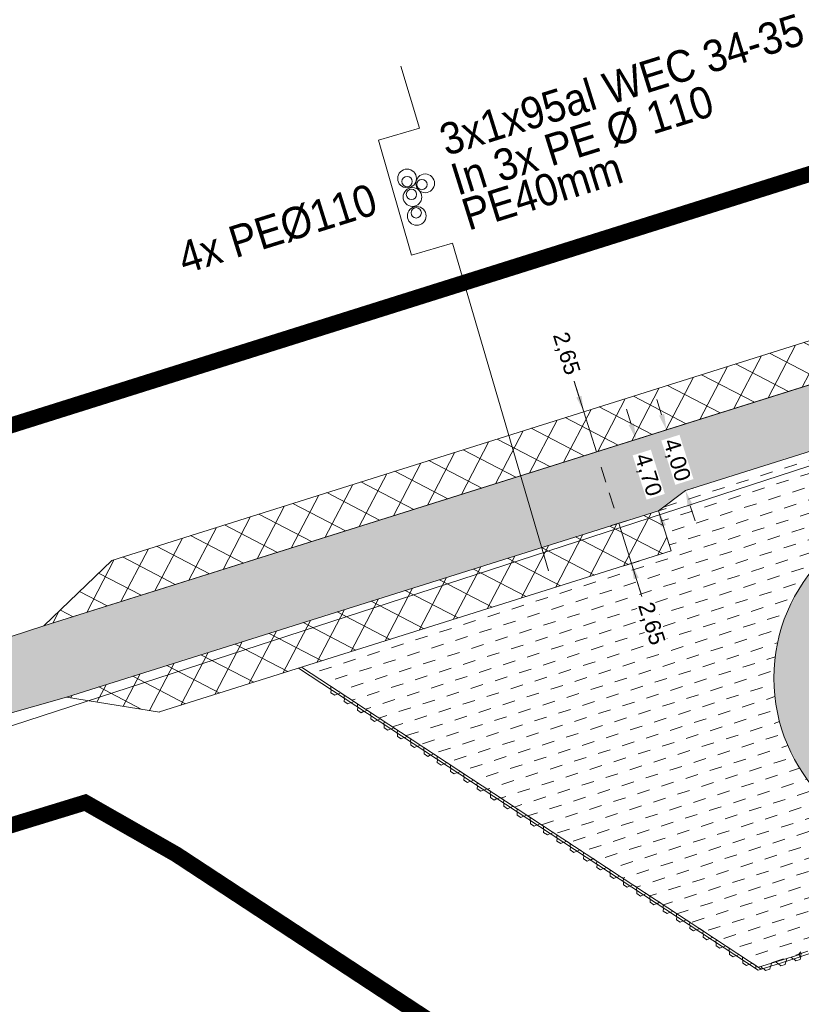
# Model space of a CAD drawing. Header units: metres. Extents: x 68442 to 71740, y 407111 to 411160.
# Tile 126 of 186: x 71581 to 71630, y 408639 to 408701. Entities that reach past the tile are written whole.
import ezdxf
from ezdxf.enums import TextEntityAlignment as Align

# ---------------------------------------------------------------- set-up
doc = ezdxf.new("R2010")
doc.units = ezdxf.units.M
doc.linetypes.add('XX-CENTER', pattern=[8, 5, -1, 1, -1])
doc.layers.get('Defpoints').update_dxf_attribs({"lineweight": 0})
for name, color, linetype, lineweight in [('- van den heuvel - hs', 1, 'Continuous', 0), ('- van den heuvel - pe 40mm', 3, 'Continuous', 0), ('- van den heuvel -aanpeillijntjes en ge-explodeerde maatvoering', 7, 'Continuous', 0), ('- van den heuvel -pe 110mm', 7, 'Continuous', 0), ('- van den heuvel -txt', 7, 'Continuous', 0), ('MACG_alg_werkgrens', 3, 'XX-CENTER', 0), ('RS AB Mantelbuis', 1, 'Continuous', 0)]:
    doc.layers.add(name, color=color, linetype=linetype, lineweight=lineweight)
doc.layers.add('MACG_n_inr_damwand', color=1, linetype='Continuous', lineweight=0, plot=False, transparency=0.8)
for name, color, linetype, lineweight, transparency in [('MACG_n_maatvoering', 3, 'Continuous', 0, 0.8), ('MACG_n_vhr_arc_auxcrane', 3, 'Continuous', 0, 0.8), ('MACG_n_vhr_arc_craneplatform_18', 150, 'Continuous', 0, 0.8), ('MACG_n_vhr_arc_gravel', 34, 'Continuous', 0, 0.8), ('MACG_n_vhr_arc_preassembly_13.5', 6, 'Continuous', 0, 0.8), ('MACG_n_vhr_kant_', 7, 'Continuous', 0, 0.8)]:
    doc.layers.add(name, color=color, linetype=linetype, lineweight=lineweight, transparency=transparency)
doc.styles.add('MACG_standaard', font='arial.ttf', dxfattribs={"height": 2})
doc.styles.get("Standard").update_dxf_attribs({"font": 'arial.ttf'})
doc.dimstyles.new('MACG_standaard', dxfattribs={"dimscale": 0, "dimtxt": 2, "dimasz": 2, "dimexe": 1, "dimexo": 0.1, "dimgap": 1, "dimtad": 0, "dimzin": 1, "dimtxsty": 'MACG_standaard', "dimcen": 0, "dimclrd": 256, "dimclre": 256, "dimclrt": 256, "dimazin": 0, "dimtfac": 1, "dimtofl": 0, "dimtmove": 1, "dimatfit": 3, "dimfxl": 1, "dimfxlon": 1, "dimtfill": 1, "dimlwd": -1, "dimlwe": -1, "dimarcsym": 0})

# ---------------------------------------------------------------- blocks, each defined once
blk = doc.blocks.new('*D78')
at = {"layer": 'Defpoints', "color": 0, "transparency": 16777216}
for p in [(71616.293, 408676.75), (71616.293, 408676.75), (71617.089, 408674.223)]:
    blk.add_point(p, dxfattribs=at)
at = {"layer": 'MACG_n_maatvoering', "transparency": 16777216}
for p, q in [((71615.688, 408678.672), (71616.293, 408676.75)), ((71615.993, 408677.703), (71615.692, 408678.657)), ((71616.293, 408676.75), (71616.77, 408676.9)), ((71617.089, 408674.223), (71616.293, 408676.75)), ((71617.089, 408674.223), (71617.566, 408674.373)), ((71617.389, 408673.269), (71617.689, 408672.315))]:
    blk.add_line(p, q, dxfattribs=at)
for points in [[(71616.152, 408677.754), (71615.834, 408677.653), (71616.293, 408676.75)], [(71617.548, 408673.319), (71617.23, 408673.219), (71617.089, 408674.223)]]:
    blk.add_solid(points, dxfattribs=at)
at = {"layer": 'MACG_n_maatvoering', "transparency": 16777216, "insert": (71615.144, 408680.399), "char_height": 1, "attachment_point": 5, "rotation": 287.47891, "style": 'MACG_standaard', "bg_fill": 3, "box_fill_scale": 1.1, "bg_fill_color": 256, "bg_fill_true_color": 13158600, "bg_fill_transparency": 0}
blk.add_mtext('2,65', dxfattribs=at)
blk = doc.blocks.new('*D70')
at = {"layer": 'Defpoints', "color": 0, "transparency": 16777216}
for p in [(71620.997, 408670.524), (71618.501, 408669.738), (71621.793, 408667.997)]:
    blk.add_point(p, dxfattribs=at)
at = {"layer": 'MACG_n_maatvoering', "transparency": 16777216}
for p, q in [((71618.2, 408670.692), (71617.9, 408671.646)), ((71618.978, 408669.888), (71618.024, 408669.588)), ((71619.296, 408667.211), (71618.501, 408669.738)), ((71619.773, 408667.362), (71618.82, 408667.061)), ((71619.951, 408665.133), (71619.296, 408667.211)), ((71619.597, 408666.258), (71619.897, 408665.304))]:
    blk.add_line(p, q, dxfattribs=at)
for points in [[(71618.359, 408670.742), (71618.041, 408670.642), (71618.501, 408669.738)], [(71619.756, 408666.308), (71619.438, 408666.207), (71619.296, 408667.211)]]:
    blk.add_solid(points, dxfattribs=at)
at = {"layer": 'MACG_n_maatvoering', "transparency": 16777216, "insert": (71620.495, 408663.406), "char_height": 1, "attachment_point": 5, "rotation": 287.47891, "style": 'MACG_standaard', "bg_fill": 3, "box_fill_scale": 1.1, "bg_fill_color": 256, "bg_fill_true_color": 13158600, "bg_fill_transparency": 0}
blk.add_mtext('2,65', dxfattribs=at)
blk = doc.blocks.new('*D69')
at = {"layer": 'Defpoints', "color": 0, "transparency": 16777216}
for p in [(71619.584, 408675.009), (71619.584, 408675.009), (71620.996, 408670.524)]:
    blk.add_point(p, dxfattribs=at)
at = {"layer": 'MACG_n_maatvoering', "transparency": 16777216}
for p, q in [((71619.284, 408675.962), (71618.984, 408676.916)), ((71619.584, 408675.009), (71620.061, 408675.159)), ((71620.996, 408670.524), (71621.473, 408670.674)), ((71621.297, 408669.57), (71621.597, 408668.616))]:
    blk.add_line(p, q, dxfattribs=at)
for points in [[(71619.443, 408676.013), (71619.125, 408675.912), (71619.584, 408675.009)], [(71621.456, 408669.62), (71621.138, 408669.52), (71620.996, 408670.524)]]:
    blk.add_solid(points, dxfattribs=at)
at = {"layer": 'MACG_n_maatvoering', "transparency": 16777216, "insert": (71620.29, 408672.766), "char_height": 1, "attachment_point": 5, "rotation": 287.47891, "style": 'MACG_standaard', "bg_fill": 3, "box_fill_scale": 1.1, "bg_fill_color": 256, "bg_fill_true_color": 13158600, "bg_fill_transparency": 0}
blk.add_mtext('4,70', dxfattribs=at)
blk = doc.blocks.new('*D67')
at = {"layer": 'Defpoints', "color": 0, "transparency": 16777216}
for p in [(71621.491, 408675.609), (71621.491, 408675.609), (71622.693, 408671.794)]:
    blk.add_point(p, dxfattribs=at)
at = {"layer": 'MACG_n_maatvoering', "transparency": 16777216}
for p, q in [((71621.191, 408676.563), (71620.89, 408677.517)), ((71621.491, 408675.609), (71621.968, 408675.759)), ((71622.693, 408671.794), (71623.169, 408671.944)), ((71622.993, 408670.84), (71623.293, 408669.886))]:
    blk.add_line(p, q, dxfattribs=at)
for points in [[(71621.35, 408676.613), (71621.032, 408676.513), (71621.491, 408675.609)], [(71623.152, 408670.89), (71622.834, 408670.79), (71622.693, 408671.794)]]:
    blk.add_solid(points, dxfattribs=at)
at = {"layer": 'MACG_n_maatvoering', "transparency": 16777216, "insert": (71622.092, 408673.701), "char_height": 1, "attachment_point": 5, "rotation": 287.47891, "style": 'MACG_standaard', "bg_fill": 3, "box_fill_scale": 1.1, "bg_fill_color": 256, "bg_fill_true_color": 13158600, "bg_fill_transparency": 0}
blk.add_mtext('4,00', dxfattribs=at)

msp = doc.modelspace()

# ---------------------------------------------------------------- hatches: boundary and pattern name
at = {"layer": 'MACG_n_vhr_arc_auxcrane'}
h = msp.add_hatch(dxfattribs=at)
h.set_pattern_fill('ACO-BETON_DETAIL', color=256, scale=2, angle=90, style=0, pattern_type=2)
h.set_pattern_definition([(91.78819223, (35353.8937, 204329.0292), (-0.6090692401, 0.2811310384), [0, -0.6])])
h.paths.add_polyline_path([(70348.394, 408639.128), (70358.299, 408641.831), (70385.922, 408645.483), (70408.872, 408648.392), (70462.636, 408649.938), (70514.434, 408651.538), (70565.345, 408653.268), (70593.499, 408654.128), (70615.678, 408654.838), (70678.678, 408656.787), (70707.775, 408658.058), (70780.704, 408660.335), (70800.049, 408660.212), (70824.092, 408658.198), (70844.287, 408654.705), (70866.136, 408649.172), (70890.106, 408642.141), (70906.948, 408637.294), (70924.219, 408633.481), (70949.936, 408629.269), (70970.606, 408627.507), (70995.748, 408627.121), (71028.926, 408627.958), (71080.479, 408629.718), (71121.968, 408630.897), (71147.064, 408632.197), (71219.982, 408634.398), (71266.463, 408635.348), (71303.302, 408636.598), (71358.354, 408638.358), (71401.04, 408639.568), (71442.561, 408640.978), (71478.097, 408642.123), (71506.071, 408644.754), (71529.792, 408648.795), (71556.873, 408654.965), (71564.351, 408657.354), (71564.245, 408657.371), (71582.361, 408663.287), (71658.235, 408687.18), (71659.436, 408683.364), (71622.693, 408671.794), (71620.996, 408670.524), (71583.774, 408658.803), (71568.271, 408654.407), (71557.928, 408651.103), (71530.572, 408644.871), (71506.595, 408640.786), (71478.349, 408638.129), (71442.693, 408636.98), (71401.164, 408635.57), (71358.475, 408634.36), (71303.434, 408632.6), (71266.594, 408631.35), (71220.103, 408630.4), (71188.19, 408629.436), (71186.212, 408628.675), (71147.206, 408627.497), (71122.112, 408626.9), (71080.604, 408625.72), (71029.045, 408623.96), (70995.768, 408623.12), (70970.405, 408623.51), (70949.442, 408625.297), (70923.464, 408629.551), (70905.963, 408633.415), (70888.99, 408638.3), (70865.082, 408645.312), (70843.454, 408650.789), (70823.584, 408654.226), (70799.899, 408656.21), (70780.828, 408656.337), (70748.916, 408655.34), (70746.939, 408654.577), (70707.934, 408653.359), (70678.813, 408652.79), (70615.804, 408650.84), (70593.624, 408650.13), (70565.474, 408649.27), (70514.564, 408647.54), (70462.755, 408645.94), (70409.181, 408644.399), (70386.436, 408641.516), (70359.091, 408637.901), (70352.032, 408635.974)])
at = {"layer": 'MACG_n_vhr_arc_craneplatform_18'}
h = msp.add_hatch(dxfattribs=at)
h.set_pattern_fill('ANSI37', color=256, angle=287.47891, style=0)
h.set_pattern_definition([(332.47890557, (0, 0), (0.733544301, 1.407859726), []), (62.47890557, (0, 0), (-1.407859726, 0.733544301), [])])
h.paths.add_polyline_path([(71646.554, 408683.501), (71646.89, 408683.607), (71646.094, 408686.134), (71586.621, 408667.406), (71587.417, 408664.879)])
h.paths.add_polyline_path([(71587.417, 408664.879), (71586.621, 408667.406), (71582.361, 408663.287)])
h.paths.add_polyline_path([(71651.945, 408685.199), (71646.094, 408686.134), (71646.89, 408683.607)])
h = msp.add_hatch(dxfattribs=at)
h.set_pattern_fill('ANSI37', color=256, angle=287.47891, style=0)
h.set_pattern_definition([(332.47890557, (0, 0), (0.733544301, 1.407859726), []), (62.47890557, (0, 0), (-1.407859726, 0.733544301), [])])
h.paths.add_polyline_path([(71583.774, 408658.803), (71589.621, 408657.867), (71621.791, 408667.997), (71620.996, 408670.524)])
at = {"layer": 'MACG_n_vhr_arc_gravel'}
h = msp.add_hatch(dxfattribs=at)
h.set_pattern_fill('GOST_GLASS', color=256, scale=0.2, angle=297.11731, style=0)
h.set_pattern_definition([(344.33068583, (35592.2338, 204299.6094), (0.4156510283, -0.7397528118), [0.5, -0.7]), (344.33068583, (35592.33773, 204299.4245), (0.4156510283, -0.7397528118), [0.2, -1]), (344.33068583, (35592.41876, 204299.71334), (0.4156510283, -0.7397528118), [0.2, -1])])
h.paths.add_polyline_path([(70750.25, 408640, 1), (70771.75, 408640, 1)])
h.paths.add_polyline_path([(70767.75, 408640, -1), (70754.25, 408640, -1)], flags=16)
h.paths.add_polyline_path([(71190.25, 408614, 1), (71211.75, 408614, 1)])
h.paths.add_polyline_path([(71207.75, 408614, -1), (71194.25, 408614, -1)], flags=16)
h.paths.add_polyline_path([(71649.75, 408660, 1), (71628.25, 408660, 1)])
h.paths.add_polyline_path([(71632.25, 408660, -1), (71645.75, 408660, -1)], flags=16)
at = {"layer": 'MACG_n_vhr_arc_preassembly_13.5'}
h = msp.add_hatch(dxfattribs=at)
h.set_pattern_fill('DASH', color=256, scale=0.5, angle=17.85323, style=0)
h.set_pattern_definition([(17.85323, (69982.37296, 409427.91986), (0.5121793, 0.9988746), [0.79375, -0.79375])])
edge = h.paths.add_edge_path()
edge.add_line((71598.559, 408660.681), (71621.791, 408667.997))
edge.add_line((71621.791, 408667.997), (71621.004, 408670.527))
edge.add_line((71621.004, 408670.527), (71622.693, 408671.794))
edge.add_line((71622.693, 408671.794), (71634.049, 408675.37))
edge.add_line((71634.049, 408675.37), (71635.701, 408670.231))
edge.add_arc((71639, 408660), 10.75, 107.87345, 287.87345)
edge.add_line((71642.299, 408649.769), (71643.208, 408646.946))
edge.add_line((71643.208, 408646.946), (71627.281, 408641.808))
edge.add_line((71627.281, 408641.808), (71598.559, 408660.681))

# ---------------------------------------------------------------- linework, layer by layer
at = {"layer": '- van den heuvel - hs'}
for centre in [(71605.187, 408691.228), (71606.123, 408691.043), (71605.463, 408690.426)]:
    msp.add_circle(centre, 0.326, dxfattribs=at)
at = {"layer": '- van den heuvel - pe 40mm'}
msp.add_circle((71605.762, 408689.262), 0.326, dxfattribs=at)
at = {"layer": '- van den heuvel -aanpeillijntjes en ge-explodeerde maatvoering'}
msp.add_lwpolyline([(71604.789, 408698.486), (71605.958, 408694.589), (71603.382, 408693.839), (71605.468, 408686.602), (71608.044, 408687.352)], dxfattribs=at)
at = {"layer": '- van den heuvel -pe 110mm'}
for centre in [(71605.185, 408691.424), (71606.326, 408691.118), (71605.526, 408690.257), (71605.795, 408689.069)]:
    msp.add_circle(centre, 0.589, dxfattribs=at)
at = {"layer": 'MACG_alg_werkgrens', "ltscale": 10, "const_width": 1, "flags": 128}
msp.add_lwpolyline([(71465.406, 407420.649), (71462.648, 407413.139), (71437.76, 407423.219), (71431.706, 407426.394), (71412.362, 407436.329), (71404.772, 407439.8), (71316.491, 407480.179), (71284.757, 407496.468), (71249.36, 407511.986), (71214.962, 407529.71), (71191.396, 407483.927), (71150.589, 407404.732), (71168.177, 407392.902), (71161.286, 407373.515), (71144.93, 407344.206), (71115.901, 407287.439), (71113.936, 407270.957), (71078.17, 407236.48), (71058.5, 407222.66), (71032.65, 407211.546), (71010.252, 407205.593), (70981.457, 407204.101), (70943.412, 407210.809), (70922.41, 407219.64), (70878.588, 407248.774), (70729.287, 407351.852), (70728.011, 407352.727), (70721.986, 407343.937), (70649.092, 407393.899), (70655.14, 407402.682), (70545.753, 407478.064), (70437.714, 407552.884), (70364.415, 407603.356), (70358.371, 407594.578), (70285.156, 407644.993), (70291.2, 407653.77), (70290.166, 407654.482), (70161.924, 407742.734), (70051.196, 407819.283), (69996.965, 407856.448), (69990.953, 407847.665), (69918.942, 407896.96), (69924.665, 407905.98), (69895.152, 407926.411), (69875.283, 407939.445), (69866.942, 407949.246), (69858.226, 407963.205), (69853.141, 407974.836), (69850.175, 407984.571), (69848.045, 407995.783), (69847.238, 408005.92), (69847.575, 408017.366), (69850.692, 408034.812), (69856.32, 408050.261), (69881.049, 408099.821), (69906.237, 408140.878), (69967.707, 408228.575), (69960.209, 408232.624), (70003.187, 408311.8), (70010.402, 408307.905), (70017.122, 408319.519), (70025.131, 408331.446), (70040.788, 408352.956), (70049.799, 408367.543), (70051.76, 408375.163), (70051.76, 408388.582), (70050.801, 408393.32), (70041.254, 408423.688), (70025.21, 408462.21), (70000, 408479.97), (70026.48, 408518.11), (70037.55, 408530.34), (70000.74, 408556.19), (69948.82, 408555.87), (69945.706, 408544.622), (69935.731, 408545.183), (69934.935, 408531.604), (69933.362, 408531.647), (69909.742, 408532.502), (69886.023, 408533.491), (69877.993, 408531.836), (69872.373, 408529.287), (69866.167, 408524.444), (69862.498, 408520.061), (69837.613, 408484.605), (69809.513, 408445.146), (69781.226, 408404.8), (69725.804, 408325.916), (69710.272, 408304.049), (69716.446, 408293.344), (69670.885, 408229.882), (69661.509, 408235.01), (69616.618, 408171.189), (69587.096, 408130.353), (69560.303, 408110.729), (69539.944, 408104.392), (69528.345, 408103.56), (69507.689, 408106.382), (69464.232, 408116.875), (69390.794, 408134.475), (69305.748, 408154.827), (69258.955, 408166.338), (69256.366, 408156.094), (69179.705, 408174.624), (69182.444, 408184.419), (69087.142, 408207.366), (69023.233, 408222.725), (68907.132, 408250.608), (68902.908, 408251.859), (68900.299, 408241.591), (68835.419, 408257.387), (68829.632, 408258.796), (68832.328, 408268.999), (68737.755, 408291.435), (68644.879, 408313.766), (68615.273, 408320.987), (68594.693, 408327.905), (68576.927, 408338.663), (68562.076, 408352.857), (68546.452, 408379.502), (68540.008, 408412.479), (68541.066, 408429.152), (68546.111, 408448.237), (68554.716, 408465.172), (68568.02, 408486.068), (68572.082, 408493.356), (68609.76, 408545.329), (68617.565, 408556.908), (68611.491, 408569.232), (68613.993, 408571.672), (68618.227, 408575.759), (68626.695, 408569.435), (68642.688, 408558.198), (68662.531, 408551.978), (68668.417, 408551.15), (68681.155, 408552.078), (68777.078, 408555.179), (68865.598, 408557.839), (68968.374, 408561.089), (68968.042, 408571.651), (69050.82, 408574.296), (69051.157, 408563.567), (69101.098, 408565.358), (69165.377, 408568.999), (69201.139, 408575.735), (69238.476, 408587.237), (69270.772, 408598.893), (69301.489, 408607.78), (69333.401, 408612.335), (69363.39, 408613.518), (69363.055, 408624.14), (69449.855, 408626.87), (69450.192, 408616.199), (69480.35, 408617.459), (69579.387, 408620.368), (69614.723, 408622.63), (69659.05, 408629.938), (69712.969, 408640.811), (69764.613, 408650.999), (69762.56, 408661.426), (69838.754, 408676.274), (69854.066, 408668.451), (69862.318, 408670.115), (69871.007, 408670.753), (69877.268, 408669.616), (69884.534, 408665.432, 0.115056), (69905.12, 408655.227), (69931.992, 408655.635), (69931.738, 408665.079), (69938.17, 408668.13), (69963.51, 408670.944), (69968.941, 408666.443), (70014.092, 408666.62), (70013.062, 408666.64), (70052.031, 408665.879), (70108.785, 408664.771), (70108.492, 408626.708), (70110.09, 408574.745), (70140.741, 408574.068), (70179.845, 408576.978), (70179.492, 408582.411), (70179.031, 408601.284), (70178.231, 408626.657), (70181.15, 408635.23), (70209.1, 408636.03), (70213.163, 408636.958), (70243.092, 408639.29), (70307.758, 408639.306), (70343.557, 408641.26), (70345.206, 408641.26), (70348.034, 408642.108), (70362.751, 408644.755), (70395.793, 408649.478), (70408.702, 408650.577), (70462.537, 408652.339), (70514.375, 408653.899), (70565.274, 408655.659), (70615.598, 408657.229), (70697.729, 408659.789), (70697.418, 408670.422), (70790.324, 408673.323), (70790.641, 408662.506), (70800.376, 408662.581), (70824.594, 408660.546), (70844.968, 408657.027), (70866.867, 408651.43), (70890.771, 408644.483), (70907.698, 408639.7), (70924.847, 408635.915), (70950.418, 408631.746), (70970.909, 408629.969), (70995.819, 408629.65), (71028.881, 408630.449), (71080.388, 408632.239), (71137.011, 408633.806), (71136.703, 408644.531), (71229.599, 408647.351), (71229.915, 408636.714), (71266.395, 408637.869), (71303.344, 408639.089), (71382.507, 408641.709), (71438.798, 408643.409), (71473.55, 408644.498), (71500.58, 408646.369), (71530.71, 408651.273), (71551.002, 408656.043), (71572.149, 408662.424), (71569.02, 408672.348), (71657.68, 408700.266), (71664.655, 408678.126), (71673.979, 408641.979), (71625.171, 408626.246), (71590.668, 408648.917), (71584.955, 408652.174), (71567.883, 408646.935), (71559.774, 408644.344), (71531.935, 408638.002), (71507.048, 408633.798), (71478.724, 408631.138), (71468.632, 408630.812), (71416.841, 408629.098), (71228.116, 408623.147), (71229.461, 408586.715), (71178.215, 408584.813), (71151.058, 408616.106), (71146.916, 408620.699), (71040.783, 408617.356), (70988.897, 408616.225), (70970.676, 408616.505), (70947.885, 408618.458), (70921.561, 408622.803), (70904.249, 408626.625), (70852.735, 408641.218), (70841.996, 408643.938), (70822.693, 408647.276), (70799.636, 408649.208), (70788.663, 408649.061), (70789.991, 408613.085), (70738.91, 408611.189), (70712.52, 408641.822), (70708.479, 408646.829), (70424.502, 408637.837), (70408.438, 408637.263), (70397.35, 408635.843), (70386.61, 408634.549), (70376.012, 408632.71), (70360.761, 408629.878), (70353.585, 408621.127), (70363.582, 408543.674), (70361.281, 408539.705), (70365.314, 408451.569), (70364.256, 408404.678), (70367.836, 408365.748), (70374.776, 408321.971), (70384.599, 408277.163), (70396.634, 408235.657), (70410.682, 408196.472), (70436.61, 408135.984, -0.152361), (70447.619, 408125.306), (70453.92, 408115.911), (70470.126, 408087.78), (70486.342, 408065.104), (70482.343, 408062.878), (70503.254, 408033.442), (70527.367, 408001.27), (70555.217, 407970.242), (70589.376, 407936.652), (70638.984, 407895.054), (70665.899, 407875.91), (70668.25, 407879.794), (70677.505, 407872.509), (70719.039, 407847.669), (70758.4, 407822.34), (70775.091, 407782.344), (70841.348, 407747.704), (70908.119, 407712.795), (70911.322, 407718.92), (70949.973, 407708.535), (71003.554, 407681.932), (71013.434, 407700.68), (71080.281, 407665.416), (71160.477, 407596.544), (71171.337, 407593.164), (71190.181, 407586.248), (71207.298, 407579.286), (71234.021, 407566.554), (71277.874, 407543.714), (71304.765, 407528.777), (71331.295, 407511.637), (71350.687, 407502.493), (71366.901, 407505.469), (71378.503, 407523.138), (71443.522, 407480.851, -0.217366), (71465.406, 407420.649)], format="xyb", dxfattribs=at)
at = {"layer": 'MACG_n_inr_damwand'}
for p, q in [((71598.356, 408660.617), (71627.256, 408641.627)), ((71598.559, 408660.681), (71602.071, 408658.374)), ((71600.399, 408659.472), (71600.388, 408659.282)), ((71600.388, 408659.282), (71600.413, 408659.266)), ((71600.413, 408659.266), (71600.402, 408659.076)), ((71600.402, 408659.076), (71600.636, 408658.922)), ((71600.831, 408658.991), (71601.001, 408659.077)), ((71601.001, 408659.077), (71601.235, 408658.923)), ((71600.636, 408658.922), (71600.806, 408659.008)), ((71600.806, 408659.008), (71600.819, 408659)), ((71600.819, 408659), (71600.831, 408658.991)), ((71601.235, 408658.923), (71601.224, 408658.733)), ((71601.224, 408658.733), (71601.249, 408658.717)), ((71601.249, 408658.717), (71601.238, 408658.527)), ((71601.238, 408658.527), (71601.472, 408658.373)), ((71601.472, 408658.373), (71601.642, 408658.459)), ((71601.642, 408658.459), (71601.654, 408658.45)), ((71601.654, 408658.45), (71601.667, 408658.442)), ((71601.667, 408658.442), (71601.837, 408658.527)), ((71601.837, 408658.527), (71602.071, 408658.374)), ((71602.071, 408658.374), (71602.06, 408658.184)), ((71602.06, 408658.184), (71602.085, 408658.168)), ((71602.085, 408658.168), (71602.074, 408657.978)), ((71602.074, 408657.978), (71602.308, 408657.824)), ((71602.308, 408657.824), (71602.477, 408657.909)), ((71602.477, 408657.909), (71602.49, 408657.901)), ((71602.49, 408657.901), (71602.503, 408657.893)), ((71602.503, 408657.893), (71602.672, 408657.978)), ((71602.672, 408657.978), (71602.906, 408657.825)), ((71602.906, 408657.825), (71602.895, 408657.635)), ((71602.895, 408657.635), (71602.92, 408657.618)), ((71602.92, 408657.618), (71602.909, 408657.429)), ((71602.909, 408657.429), (71603.143, 408657.275)), ((71603.143, 408657.275), (71603.313, 408657.36)), ((71603.313, 408657.36), (71603.326, 408657.352)), ((71603.326, 408657.352), (71603.338, 408657.344)), ((71603.338, 408657.344), (71603.508, 408657.429)), ((71603.508, 408657.429), (71603.742, 408657.275)), ((71603.742, 408657.275), (71603.731, 408657.086)), ((71603.731, 408657.086), (71603.756, 408657.069)), ((71603.756, 408657.069), (71603.745, 408656.88)), ((71603.745, 408656.88), (71603.979, 408656.726)), ((71603.979, 408656.726), (71604.149, 408656.811)), ((71604.149, 408656.811), (71604.161, 408656.803)), ((71604.161, 408656.803), (71604.174, 408656.795)), ((71604.174, 408656.795), (71604.344, 408656.88)), ((71604.344, 408656.88), (71604.578, 408656.726)), ((71604.578, 408656.726), (71604.567, 408656.537)), ((71604.567, 408656.537), (71604.592, 408656.52)), ((71604.592, 408656.52), (71604.581, 408656.33)), ((71604.581, 408656.33), (71604.815, 408656.177)), ((71604.815, 408656.177), (71604.985, 408656.262)), ((71604.985, 408656.262), (71604.997, 408656.254)), ((71604.997, 408656.254), (71605.01, 408656.245)), ((71605.01, 408656.245), (71605.179, 408656.331)), ((71605.179, 408656.331), (71605.413, 408656.177)), ((71605.413, 408656.177), (71605.402, 408655.987)), ((71605.402, 408655.987), (71605.428, 408655.971)), ((71605.428, 408655.971), (71605.417, 408655.781)), ((71605.417, 408655.781), (71605.651, 408655.627)), ((71605.651, 408655.627), (71605.82, 408655.713)), ((71605.82, 408655.713), (71605.833, 408655.705)), ((71605.833, 408655.705), (71605.845, 408655.696)), ((71605.845, 408655.696), (71606.015, 408655.782)), ((71606.015, 408655.782), (71606.249, 408655.628)), ((71606.249, 408655.628), (71606.238, 408655.438)), ((71606.238, 408655.438), (71606.263, 408655.422)), ((71606.263, 408655.422), (71606.252, 408655.232)), ((71606.252, 408655.232), (71606.486, 408655.078)), ((71606.486, 408655.078), (71606.656, 408655.164)), ((71606.656, 408655.164), (71606.669, 408655.155)), ((71606.669, 408655.155), (71606.681, 408655.147)), ((71606.681, 408655.147), (71606.851, 408655.233)), ((71606.851, 408655.233), (71607.085, 408655.079)), ((71607.085, 408655.079), (71607.074, 408654.889)), ((71607.074, 408654.889), (71607.099, 408654.873)), ((71607.099, 408654.873), (71607.088, 408654.683)), ((71607.088, 408654.683), (71607.322, 408654.529)), ((71607.322, 408654.529), (71607.492, 408654.614)), ((71607.492, 408654.614), (71607.504, 408654.606)), ((71607.504, 408654.606), (71607.517, 408654.598)), ((71607.517, 408654.598), (71607.687, 408654.683)), ((71607.687, 408654.683), (71607.921, 408654.53)), ((71607.921, 408654.53), (71607.91, 408654.34)), ((71607.91, 408654.34), (71607.935, 408654.323)), ((71607.935, 408654.323), (71607.924, 408654.134)), ((71607.924, 408654.134), (71608.158, 408653.98)), ((71608.353, 408654.049), (71608.522, 408654.134)), ((71608.522, 408654.134), (71608.756, 408653.98)), ((71608.158, 408653.98), (71608.327, 408654.065)), ((71608.327, 408654.065), (71608.34, 408654.057)), ((71608.34, 408654.057), (71608.353, 408654.049)), ((71608.756, 408653.98), (71608.745, 408653.791)), ((71608.745, 408653.791), (71608.77, 408653.774)), ((71608.77, 408653.774), (71608.759, 408653.585)), ((71608.759, 408653.585), (71608.993, 408653.431)), ((71608.993, 408653.431), (71609.163, 408653.516)), ((71609.163, 408653.516), (71609.176, 408653.508)), ((71609.176, 408653.508), (71609.188, 408653.5)), ((71609.188, 408653.5), (71609.358, 408653.585)), ((71609.358, 408653.585), (71609.592, 408653.431)), ((71609.592, 408653.431), (71609.581, 408653.242)), ((71609.581, 408653.242), (71609.606, 408653.225)), ((71609.606, 408653.225), (71609.595, 408653.035)), ((71609.595, 408653.035), (71609.829, 408652.882)), ((71609.829, 408652.882), (71609.999, 408652.967)), ((71609.999, 408652.967), (71610.011, 408652.959)), ((71610.011, 408652.959), (71610.024, 408652.951)), ((71610.024, 408652.951), (71610.194, 408653.036)), ((71610.194, 408653.036), (71610.428, 408652.882)), ((71610.428, 408652.882), (71610.417, 408652.692)), ((71610.417, 408652.692), (71610.442, 408652.676)), ((71610.442, 408652.676), (71610.431, 408652.486)), ((71610.431, 408652.486), (71610.665, 408652.332)), ((71610.665, 408652.332), (71610.835, 408652.418)), ((71610.835, 408652.418), (71610.847, 408652.41)), ((71610.847, 408652.41), (71610.86, 408652.401)), ((71610.86, 408652.401), (71611.029, 408652.487)), ((71611.029, 408652.487), (71611.263, 408652.333)), ((71611.263, 408652.333), (71611.252, 408652.143)), ((71611.252, 408652.143), (71611.278, 408652.127)), ((71611.278, 408652.127), (71611.267, 408651.937)), ((71611.267, 408651.937), (71611.501, 408651.783)), ((71611.501, 408651.783), (71611.67, 408651.869)), ((71611.67, 408651.869), (71611.683, 408651.86)), ((71611.683, 408651.86), (71611.695, 408651.852)), ((71611.695, 408651.852), (71611.865, 408651.938)), ((71611.865, 408651.938), (71612.099, 408651.784)), ((71612.099, 408651.784), (71612.088, 408651.594)), ((71612.088, 408651.594), (71612.113, 408651.578)), ((71612.113, 408651.578), (71612.102, 408651.388)), ((71612.102, 408651.388), (71612.336, 408651.234)), ((71612.336, 408651.234), (71612.506, 408651.319)), ((71612.506, 408651.319), (71612.519, 408651.311)), ((71612.519, 408651.311), (71612.531, 408651.303)), ((71612.531, 408651.303), (71612.701, 408651.388)), ((71612.701, 408651.388), (71612.935, 408651.235)), ((71612.935, 408651.235), (71612.924, 408651.045)), ((71612.924, 408651.045), (71612.949, 408651.028)), ((71612.949, 408651.028), (71612.938, 408650.839)), ((71612.938, 408650.839), (71613.172, 408650.685)), ((71613.172, 408650.685), (71613.342, 408650.77)), ((71613.342, 408650.77), (71613.354, 408650.762)), ((71613.354, 408650.762), (71613.367, 408650.754)), ((71613.367, 408650.754), (71613.537, 408650.839)), ((71613.537, 408650.839), (71613.771, 408650.685)), ((71613.771, 408650.685), (71613.76, 408650.496)), ((71613.76, 408650.496), (71613.785, 408650.479)), ((71613.785, 408650.479), (71613.774, 408650.29)), ((71656.347, 408651.005), (71629.872, 408642.477)), ((71613.774, 408650.29), (71614.008, 408650.136)), ((71614.008, 408650.136), (71614.177, 408650.221)), ((71614.177, 408650.221), (71614.19, 408650.213)), ((71614.19, 408650.213), (71614.203, 408650.205)), ((71614.203, 408650.205), (71614.372, 408650.29)), ((71614.372, 408650.29), (71614.606, 408650.136)), ((71614.606, 408650.136), (71614.595, 408649.947)), ((71614.595, 408649.947), (71614.62, 408649.93)), ((71614.62, 408649.93), (71614.609, 408649.74)), ((71614.609, 408649.74), (71614.843, 408649.587)), ((71614.843, 408649.587), (71615.013, 408649.672)), ((71615.013, 408649.672), (71615.026, 408649.664)), ((71615.026, 408649.664), (71615.038, 408649.656)), ((71615.038, 408649.656), (71615.208, 408649.741)), ((71615.208, 408649.741), (71615.442, 408649.587)), ((71615.442, 408649.587), (71615.431, 408649.397)), ((71615.431, 408649.397), (71615.456, 408649.381)), ((71615.456, 408649.381), (71615.445, 408649.191)), ((71615.445, 408649.191), (71615.679, 408649.037)), ((71615.874, 408649.106), (71616.044, 408649.192)), ((71616.044, 408649.192), (71616.278, 408649.038)), ((71615.679, 408649.037), (71615.849, 408649.123)), ((71615.849, 408649.123), (71615.861, 408649.115)), ((71615.861, 408649.115), (71615.874, 408649.106)), ((71616.278, 408649.038), (71616.267, 408648.848)), ((71616.267, 408648.848), (71616.292, 408648.832)), ((71616.292, 408648.832), (71616.281, 408648.642)), ((71616.281, 408648.642), (71616.515, 408648.488)), ((71616.515, 408648.488), (71616.685, 408648.574)), ((71616.685, 408648.574), (71616.697, 408648.565)), ((71616.697, 408648.565), (71616.71, 408648.557)), ((71616.71, 408648.557), (71616.879, 408648.643)), ((71616.879, 408648.643), (71617.113, 408648.489)), ((71617.113, 408648.489), (71617.102, 408648.299)), ((71617.102, 408648.299), (71617.128, 408648.283)), ((71617.128, 408648.283), (71617.117, 408648.093)), ((71617.117, 408648.093), (71617.351, 408647.939)), ((71617.351, 408647.939), (71617.52, 408648.025)), ((71617.52, 408648.025), (71617.533, 408648.016)), ((71617.533, 408648.016), (71617.545, 408648.008)), ((71617.545, 408648.008), (71617.715, 408648.093)), ((71617.715, 408648.093), (71617.949, 408647.94)), ((71617.949, 408647.94), (71617.938, 408647.75)), ((71617.938, 408647.75), (71617.963, 408647.733)), ((71617.963, 408647.733), (71617.952, 408647.544)), ((71617.952, 408647.544), (71618.186, 408647.39)), ((71618.186, 408647.39), (71618.356, 408647.475)), ((71618.356, 408647.475), (71618.369, 408647.467)), ((71618.369, 408647.467), (71618.381, 408647.459)), ((71618.381, 408647.459), (71618.551, 408647.544)), ((71618.551, 408647.544), (71618.785, 408647.39)), ((71618.785, 408647.39), (71618.774, 408647.201)), ((71618.774, 408647.201), (71618.799, 408647.184)), ((71618.799, 408647.184), (71618.788, 408646.995)), ((71618.788, 408646.995), (71619.022, 408646.841)), ((71619.022, 408646.841), (71619.192, 408646.926)), ((71619.192, 408646.926), (71619.204, 408646.918)), ((71619.204, 408646.918), (71619.217, 408646.91)), ((71619.217, 408646.91), (71619.387, 408646.995)), ((71619.387, 408646.995), (71619.621, 408646.841)), ((71619.621, 408646.841), (71619.61, 408646.652)), ((71619.61, 408646.652), (71619.635, 408646.635)), ((71619.635, 408646.635), (71619.624, 408646.445)), ((71619.624, 408646.445), (71619.858, 408646.292)), ((71619.858, 408646.292), (71620.027, 408646.377)), ((71620.027, 408646.377), (71620.04, 408646.369)), ((71620.04, 408646.369), (71620.053, 408646.361)), ((71620.053, 408646.361), (71620.222, 408646.446)), ((71620.222, 408646.446), (71620.456, 408646.292)), ((71620.456, 408646.292), (71620.445, 408646.102)), ((71620.445, 408646.102), (71620.47, 408646.086)), ((71620.47, 408646.086), (71620.459, 408645.896)), ((71620.459, 408645.896), (71620.693, 408645.743)), ((71620.693, 408645.743), (71620.863, 408645.828)), ((71620.863, 408645.828), (71620.876, 408645.82)), ((71620.876, 408645.82), (71620.888, 408645.811)), ((71620.888, 408645.811), (71621.058, 408645.897)), ((71621.058, 408645.897), (71621.292, 408645.743)), ((71621.292, 408645.743), (71621.281, 408645.553)), ((71621.281, 408645.553), (71621.306, 408645.537)), ((71621.306, 408645.537), (71621.295, 408645.347)), ((71621.295, 408645.347), (71621.529, 408645.193)), ((71621.529, 408645.193), (71621.699, 408645.279)), ((71621.699, 408645.279), (71621.711, 408645.27)), ((71621.711, 408645.27), (71621.724, 408645.262)), ((71621.724, 408645.262), (71621.894, 408645.348)), ((71621.894, 408645.348), (71622.128, 408645.194)), ((71622.128, 408645.194), (71622.117, 408645.004)), ((71622.117, 408645.004), (71622.142, 408644.988)), ((71622.142, 408644.988), (71622.131, 408644.798)), ((71622.131, 408644.798), (71622.365, 408644.644)), ((71622.365, 408644.644), (71622.535, 408644.73)), ((71622.535, 408644.73), (71622.547, 408644.721)), ((71622.547, 408644.721), (71622.56, 408644.713)), ((71622.56, 408644.713), (71622.729, 408644.798)), ((71622.729, 408644.798), (71622.963, 408644.645)), ((71622.963, 408644.645), (71622.952, 408644.455)), ((71622.952, 408644.455), (71622.978, 408644.438)), ((71622.978, 408644.438), (71622.967, 408644.249)), ((71622.967, 408644.249), (71623.201, 408644.095)), ((71623.395, 408644.164), (71623.565, 408644.249)), ((71623.565, 408644.249), (71623.799, 408644.095)), ((71623.201, 408644.095), (71623.37, 408644.18)), ((71623.37, 408644.18), (71623.383, 408644.172)), ((71623.383, 408644.172), (71623.395, 408644.164)), ((71623.799, 408644.095), (71623.788, 408643.906)), ((71623.788, 408643.906), (71623.813, 408643.889)), ((71623.813, 408643.889), (71623.802, 408643.7)), ((71623.802, 408643.7), (71624.036, 408643.546)), ((71624.036, 408643.546), (71624.206, 408643.631)), ((71624.401, 408643.7), (71624.231, 408643.615)), ((71624.61, 408643.563), (71624.599, 408643.373)), ((71624.599, 408643.373), (71624.624, 408643.357)), ((71624.624, 408643.357), (71624.613, 408643.167)), ((71624.613, 408643.167), (71624.847, 408643.013)), ((71624.847, 408643.013), (71625.017, 408643.099)), ((71625.017, 408643.099), (71625.03, 408643.091)), ((71625.03, 408643.091), (71625.042, 408643.082)), ((71625.042, 408643.082), (71625.212, 408643.168)), ((71625.212, 408643.168), (71625.446, 408643.014)), ((71625.446, 408643.014), (71625.435, 408642.824)), ((71625.435, 408642.824), (71625.46, 408642.808)), ((71625.46, 408642.808), (71625.449, 408642.618)), ((71625.449, 408642.618), (71625.683, 408642.464)), ((71625.683, 408642.464), (71625.853, 408642.55)), ((71625.853, 408642.55), (71625.865, 408642.541)), ((71625.865, 408642.541), (71625.878, 408642.533)), ((71625.878, 408642.533), (71626.048, 408642.618)), ((71626.048, 408642.618), (71626.282, 408642.465)), ((71626.282, 408642.465), (71626.271, 408642.275)), ((71627.256, 408641.627), (71629.915, 408642.474)), ((71627.281, 408641.808), (71629.883, 408642.625)), ((71629.018, 408642.185), (71629.058, 408642.37)), ((71629.325, 408642.455), (71629.466, 408642.327)), ((71629.949, 408642.774), (71629.822, 408642.633)), ((71629.822, 408642.633), (71629.872, 408642.477)), ((71629.926, 408642.494), (71629.872, 408642.477)), ((71629.901, 408642.292), (71629.942, 408642.477)), ((71629.971, 408642.682), (71629.926, 408642.494)), ((71626.271, 408642.275), (71626.296, 408642.259)), ((71626.296, 408642.259), (71626.285, 408642.069)), ((71626.285, 408642.069), (71626.519, 408641.915)), ((71626.519, 408641.915), (71626.689, 408642)), ((71626.689, 408642), (71626.701, 408641.992)), ((71626.701, 408641.992), (71626.714, 408641.984)), ((71626.714, 408641.984), (71626.883, 408642.069)), ((71626.883, 408642.069), (71627.117, 408641.916)), ((71627.117, 408641.916), (71627.106, 408641.726)), ((71627.106, 408641.726), (71627.131, 408641.709)), ((71627.419, 408641.851), (71627.559, 408641.723)), ((71627.587, 408641.732), (71627.728, 408641.604)), ((71627.995, 408641.688), (71628.036, 408641.874)), ((71628.036, 408641.874), (71628.05, 408641.878)), ((71628.05, 408641.878), (71628.064, 408641.883)), ((71628.064, 408641.883), (71628.105, 408642.069)), ((71628.372, 408642.153), (71628.512, 408642.025)), ((71628.512, 408642.025), (71628.541, 408642.034)), ((71628.541, 408642.034), (71628.681, 408641.906)), ((71628.681, 408641.906), (71628.948, 408641.99)), ((71628.948, 408641.99), (71628.989, 408642.176)), ((71628.989, 408642.176), (71629.003, 408642.18)), ((71629.003, 408642.18), (71629.018, 408642.185)), ((71629.466, 408642.327), (71629.494, 408642.336)), ((71629.494, 408642.336), (71629.634, 408642.207)), ((71629.634, 408642.207), (71629.901, 408642.292)), ((71627.728, 408641.604), (71627.995, 408641.688))]:
    msp.add_line(p, q, dxfattribs=at)
at = {"layer": 'MACG_n_inr_damwand', "flags": 128}
msp.add_lwpolyline([(71627.453, 408641.695), (71601.837, 408658.528)], dxfattribs=at)
at = {"layer": 'MACG_n_vhr_kant_'}
msp.add_lwpolyline([(71506.071, 408644.754), (71529.792, 408648.795), (71556.873, 408654.965), (71564.351, 408657.354), (71564.245, 408657.371), (71582.361, 408663.287), (71658.235, 408687.18), (71659.436, 408683.364), (71622.693, 408671.794), (71620.996, 408670.524), (71583.774, 408658.803), (71568.271, 408654.407), (71557.928, 408651.103), (71530.572, 408644.871), (71506.595, 408640.786)], dxfattribs=at)
for points in [[(71646.554, 408683.501), (71646.89, 408683.607), (71651.945, 408685.199), (71646.094, 408686.134), (71586.621, 408667.406), (71582.361, 408663.287), (71587.417, 408664.879), (71646.554, 408683.501)], [(71589.625, 408657.868), (71589.625, 408657.866), (71583.774, 408658.803), (71620.996, 408670.524), (71621.791, 408667.997), (71589.625, 408657.868)]]:
    msp.add_lwpolyline(points, close=True, dxfattribs=at)
msp.add_circle((71639, 408660), 10.75, dxfattribs=at)

# ---------------------------------------------------------------- texts
at = {"layer": '- van den heuvel -txt', "width": 0.9}
for s, p in [('3x1x95al WEC 34-35', (71607.647, 408692.828)), ('In 3x PE %%C 110', (71608.359, 408690.336)), ('PE40mm', (71609.046, 408688.135))]:
    msp.add_text(s, height=2, rotation=17.38865, dxfattribs=at).set_placement(p)
msp.add_text('4x PE%%C110', height=2, rotation=17.38865, dxfattribs=at).set_placement((71603.462, 408689.243), align=Align.RIGHT)

# ---------------------------------------------------------------- next in the draw order: dimensions: what is measured, and where the dimension line sits
at = {"layer": 'MACG_n_maatvoering'}
for base, p1, p2, angle, picture, middle, dimtype in [((71616.293, 408676.75), (71617.089, 408674.223), (71616.293, 408676.75), 287.47891, '*D78', (71615.144, 408680.399), 160), ((71618.501, 408669.738), (71621.793, 408667.997), (71620.997, 408670.524), 107.47891, '*D70', (71621.346, 408663.674), 161)]:
    dim = msp.add_linear_dim(base=base, p1=p1, p2=p2, angle=angle, dimstyle='MACG_standaard', dxfattribs=at)
    dim.commit()
    dim.dimension.update_dxf_attribs({"geometry": picture, "text_midpoint": middle, "dimtype": dimtype})

# ---------------------------------------------------------------- next in the draw order: linework, layer by layer
at = {"layer": '- van den heuvel -aanpeillijntjes en ge-explodeerde maatvoering'}
msp.add_lwpolyline([(71608.044, 408687.352), (71614.076, 408666.752)], dxfattribs=at)

# ---------------------------------------------------------------- next in the draw order: dimensions: what is measured, and where the dimension line sits
at = {"layer": 'MACG_n_maatvoering'}
dim = msp.add_aligned_dim(p1=(71620.996, 408670.524), p2=(71619.584, 408675.009), distance=0, dimstyle='MACG_standaard', dxfattribs=at)
dim.commit()
dim.dimension.update_dxf_attribs({"geometry": '*D69', "text_midpoint": (71620.29, 408672.766)})

# ---------------------------------------------------------------- next in the draw order: dimensions: what is measured, and where the dimension line sits
dim = msp.add_aligned_dim(p1=(71622.693, 408671.794), p2=(71621.491, 408675.609), distance=0, dimstyle='MACG_standaard', dxfattribs=at)
dim.commit()
dim.dimension.update_dxf_attribs({"geometry": '*D67', "text_midpoint": (71622.092, 408673.701)})

# ---------------------------------------------------------------- next in the draw order: linework, layer by layer
at = {"layer": 'RS AB Mantelbuis', "ltscale": 0.1}
msp.add_line((71642.498, 408677.249), (71577.762, 408656.175), dxfattribs=at)

doc.saveas('drawing.dxf')
